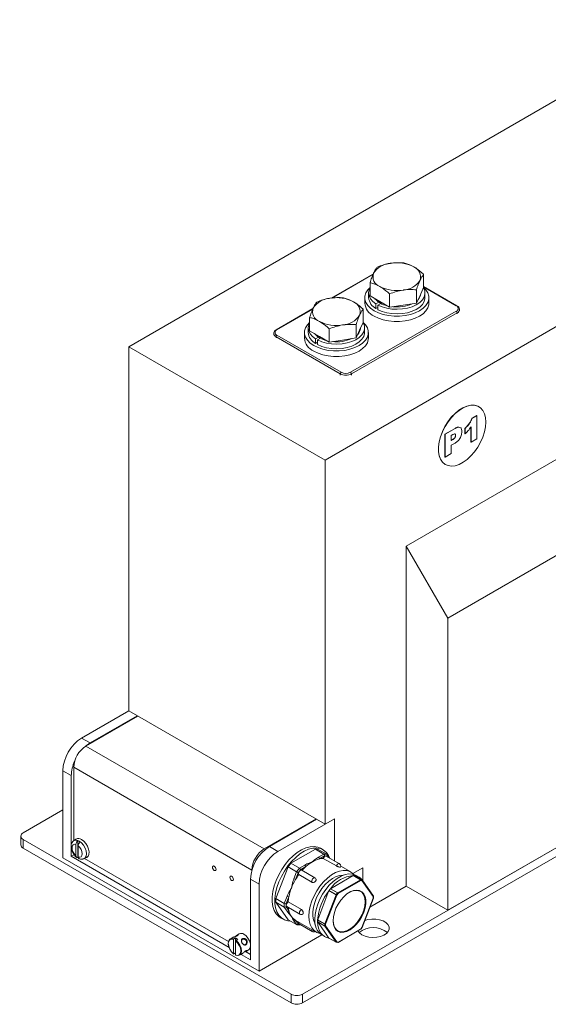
# Model space of a CAD drawing. Header units: millimetres. Extents: x 5 to 528, y 5 to 292.
# Tile 6 of 9: x 327 to 367, y 98 to 171. Entities that reach past the tile are written whole.
import ezdxf

# ---------------------------------------------------------------- set-up
doc = ezdxf.new("R2010")
doc.units = ezdxf.units.MM
doc.layers.add('1', color=7, linetype='Continuous')
doc.styles.add('SLDTEXTSTYLE4', font='TXT', dxfattribs={"width": 0.75, "bigfont": 'bigfont'})

# ---------------------------------------------------------------- blocks, each defined once
blk = doc.blocks.new('SW_NOTE_3')
at = {"layer": '1', "color": 0, "insert": (1.395, 4.483), "char_height": 3.439583, "attachment_point": 1, "style": 'SLDTEXTSTYLE4'}
blk.add_mtext('\\M+18441\\M+18480\\M+1847C\\M+18484 \\M+18474\\M+1847C\\M+18491 \\M+18481\\M+1847C\\M+18480\\M+1847D\\M+18471\\M+18479\\M+18482\\M+18480\\M+18472\\M+18470\\M+1847E\\M+18479\\M+18491', dxfattribs=at)

msp = doc.modelspace()

# ---------------------------------------------------------------- linework, layer by layer
at = {"color": 7, "linetype": 'Continuous', "lineweight": 15}
for p, q in [((335.3701, 146.8824), (377.7966, 171.3746)), ((350.078, 138.3917), (392.5044, 162.884)), ((353.6942, 152.3511), (350.5233, 150.5205)), ((353.6763, 152.3069), (350.5918, 150.5263)), ((357.4596, 151.3078), (357.4596, 152.3033)), ((353.4443, 150.6867), (353.4443, 151.6822)), ((357.4596, 151.3078), (357.1906, 150.7283)), ((359.9567, 149.9489), (357.4596, 151.3904)), ((359.9068, 149.9439), (357.4596, 151.3566)), ((353.052, 150.5563), (353.052, 150.148)), ((353.342, 150.8992), (353.342, 150.5563)), ((354.1792, 150.2624), (353.4443, 150.6867)), ((354.914, 149.8382), (354.914, 150.8338)), ((356.9217, 150.1488), (356.9217, 151.1443)), ((357.1906, 150.7283), (356.9217, 150.1488)), ((357.562, 150.5563), (357.562, 150.8992)), ((357.852, 150.148), (357.852, 150.5563)), ((349.1687, 149.7386), (346.4217, 148.1528)), ((353.8876, 150.0819), (354.1071, 150.2086)), ((353.8876, 150.0819), (353.8876, 149.7389)), ((353.8876, 149.7389), (354.0361, 149.8246)), ((354.2556, 150.1229), (354.0361, 149.9961)), ((354.0361, 149.6532), (354.0361, 149.9961)), ((354.914, 149.8382), (354.1792, 150.2624)), ((355.9179, 149.9935), (354.914, 149.8382)), ((356.9217, 150.1488), (355.9179, 149.9935)), ((349.1508, 149.6944), (346.4717, 148.1478)), ((348.9189, 148.0742), (348.9189, 149.0697)), ((351.9872, 144.9638), (359.9068, 149.5357)), ((359.9775, 149.4132), (352.0579, 144.8413)), ((352.9341, 148.6953), (352.9341, 149.6908)), ((386.4233, 149.4116), (356.1591, 131.9405)), ((359.9775, 149.3316), (359.9775, 149.4132)), ((360.1532, 149.5765), (360.1532, 149.6582)), ((348.8165, 148.2867), (348.8165, 147.9438)), ((352.3962, 147.5363), (352.3962, 148.5318)), ((352.9341, 148.6953), (352.6652, 148.1158)), ((353.0365, 147.9438), (353.0365, 148.2867)), ((346.2253, 147.8621), (346.2253, 147.7804)), ((351.2093, 144.8413), (346.401, 147.6171)), ((346.401, 147.6171), (346.401, 147.5355)), ((346.4717, 147.7396), (351.28, 144.9638)), ((348.5265, 147.9438), (348.5265, 147.5355)), ((349.6537, 147.6499), (348.9189, 148.0742)), ((349.3621, 147.4693), (349.5816, 147.5961)), ((349.7301, 147.5103), (349.5106, 147.3836)), ((350.3886, 147.2257), (349.6537, 147.6499)), ((350.3886, 147.2257), (350.3886, 148.2213)), ((352.3962, 147.5363), (351.3924, 147.381)), ((352.6652, 148.1158), (352.3962, 147.5363)), ((353.3265, 147.5355), (353.3265, 147.9438)), ((335.3701, 119.6099), (335.3701, 146.8824)), ((335.3701, 146.8824), (350.078, 138.3917)), ((349.3621, 147.4693), (349.3621, 147.1264)), ((349.3621, 147.1264), (349.5106, 147.2121)), ((349.5106, 147.0407), (349.5106, 147.3836)), ((351.3924, 147.381), (350.3886, 147.2257)), ((351.2093, 144.7597), (351.2093, 144.8413)), ((352.0579, 144.8413), (352.0579, 144.7597)), ((389.5345, 144.0227), (359.2704, 126.5516)), ((361.5965, 142.3841), (361.5809, 142.3931)), ((361.0794, 141.518), (361.4265, 141.7184)), ((361.0935, 141.5099), (361.4407, 141.7103)), ((361.4407, 141.7103), (361.4265, 141.7184)), ((361.4407, 141.7103), (361.4407, 139.9733)), ((361.0164, 139.7283), (361.0164, 140.8749)), ((361.0935, 141.5099), (361.0794, 141.518)), ((359.0545, 140.3268), (359.8132, 140.7648)), ((359.0545, 138.6121), (359.0545, 140.3268)), ((359.0686, 140.3187), (359.0545, 140.3268)), ((359.0686, 140.3187), (359.8274, 140.7567)), ((359.0686, 138.6039), (359.0686, 140.3187)), ((359.6529, 140.2996), (359.5315, 140.2295)), ((359.5315, 140.2295), (359.5315, 139.851)), ((359.8274, 140.7567), (359.8132, 140.7648)), ((359.8593, 140.2278), (359.8452, 140.2359)), ((360.5587, 140.3712), (360.5587, 140.7721)), ((360.5728, 140.7639), (360.5587, 140.7721)), ((360.5728, 140.3631), (360.5587, 140.3712)), ((360.5728, 140.3631), (360.5728, 140.7639)), ((361.0023, 139.7365), (361.0023, 140.8567)), ((359.5315, 139.8673), (359.6219, 139.9195)), ((359.5315, 139.851), (359.636, 139.9113)), ((359.7801, 139.6382), (359.5315, 139.4947)), ((359.5315, 139.4947), (359.5315, 138.8711)), ((359.636, 139.9113), (359.6219, 139.9195)), ((361.0164, 139.7283), (361.0023, 139.7365)), ((361.4407, 139.9733), (361.0164, 139.7283)), ((359.5315, 138.8711), (359.0686, 138.6039)), ((350.078, 111.1192), (350.078, 138.3917)), ((359.0686, 138.6039), (359.0545, 138.6121)), ((359.0811, 138.0628), (359.0967, 138.0539)), ((356.1591, 106.4644), (356.1591, 131.9405)), ((359.2704, 126.5516), (356.1591, 131.9405)), ((359.2704, 104.6683), (359.2704, 126.5516)), ((348.3809, 98.382), (395.1914, 125.4051)), ((348.3809, 97.7287), (395.1914, 124.7518)), ((389.5345, 122.1394), (359.2704, 104.6683)), ((335.3701, 119.6099), (331.8346, 117.5689)), ((335.3701, 119.6099), (350.078, 111.1192)), ((332.1599, 116.9729), (336.049, 119.218)), ((336.0065, 119.2425), (332.471, 117.2015)), ((331.8346, 117.5689), (332.471, 117.2015)), ((332.1599, 116.9729), (345.5101, 109.266)), ((330.4204, 108.5871), (330.4204, 115.1194)), ((331.0568, 114.752), (330.4204, 115.1194)), ((331.2406, 115.3807), (344.5908, 107.6738)), ((331.2406, 109.8752), (331.2406, 115.3807)), ((331.0568, 114.752), (331.0568, 109.5479)), ((330.4204, 112.1793), (327.4506, 110.4648)), ((345.5101, 109.266), (349.3991, 111.5111)), ((349.4416, 111.4866), (345.906, 109.4456)), ((350.7851, 111.5275), (346.5424, 109.0782)), ((350.078, 111.1192), (350.7851, 111.5275)), ((350.7851, 111.5275), (350.7851, 108.3693)), ((327.2748, 110.2199), (327.2748, 109.5666)), ((327.4506, 109.9749), (347.5324, 98.382)), ((327.4506, 109.9749), (327.4506, 109.3217)), ((331.4107, 109.9993), (331.2383, 109.8734)), ((327.4506, 109.3217), (347.5324, 97.7287)), ((331.0568, 109.3403), (331.0568, 108.7096)), ((331.4103, 109.6034), (331.4103, 108.7468)), ((331.5518, 109.8817), (331.5518, 108.6318)), ((331.5801, 108.6488), (331.5801, 109.5054)), ((345.906, 109.4456), (346.5424, 109.0782)), ((349.3567, 109.2479), (347.5182, 108.1866)), ((349.5689, 109.2289), (349.3567, 109.2479)), ((349.9931, 108.8805), (349.3567, 109.2479)), ((350.2052, 108.8616), (349.5689, 109.2289)), ((349.9374, 109.1939), (349.7394, 109.3082)), ((345.1282, 100.0964), (330.4204, 108.5871)), ((331.2666, 108.8307), (331.0568, 108.7096)), ((331.0568, 108.7096), (342.8854, 101.8811)), ((332.0139, 108.5299), (332.2091, 108.6162)), ((332.0486, 108.5453), (342.8361, 102.3178)), ((349.5787, 108.6413), (349.9931, 108.8805)), ((350.0449, 108.7471), (349.6494, 108.5188)), ((349.938, 108.559), (350.928, 107.9875)), ((349.9931, 108.8805), (350.2052, 108.8616)), ((350.2242, 108.7311), (350.0449, 108.7471)), ((351.1531, 108.1568), (350.1631, 108.7283)), ((350.2692, 108.6671), (350.2242, 108.7311)), ((350.4041, 108.5892), (350.2264, 108.8421)), ((347.3061, 107.9227), (346.3869, 105.5534)), ((347.5182, 108.1866), (347.3061, 107.9227)), ((347.9425, 107.5553), (347.3061, 107.9227)), ((348.1546, 107.8192), (347.5182, 108.1866)), ((347.9425, 107.5553), (348.1546, 107.8192)), ((348.2443, 107.7077), (348.065, 107.4846)), ((348.1546, 107.8192), (348.5691, 108.0584)), ((348.6398, 107.936), (348.2443, 107.7077)), ((351.9992, 107.5396), (351.2527, 107.9705)), ((352.1589, 107.4213), (352.9064, 107.8528)), ((352.9064, 107.8528), (352.9064, 106.8875)), ((345.1282, 106.6287), (344.4918, 106.9961)), ((344.4918, 100.9537), (344.4918, 106.9961)), ((344.5908, 107.6535), (344.5908, 107.6738)), ((347.7353, 107.0212), (347.9425, 107.5553)), ((348.065, 107.4846), (347.8672, 106.9749)), ((348.1064, 107.3384), (349.0963, 106.7669)), ((349.316, 107.0963), (348.326, 107.6678)), ((350.4882, 106.2859), (352.1851, 107.2655)), ((351.0256, 105.9757), (352.7225, 106.9553)), ((352.7225, 106.9553), (352.1851, 107.2655)), ((352.1992, 107.2693), (352.7366, 106.9591)), ((352.1992, 107.2693), (352.2457, 107.2651)), ((352.2457, 107.2651), (352.2921, 107.261)), ((352.8295, 106.9507), (352.2921, 107.261)), ((352.8354, 106.9489), (352.298, 107.2592)), ((352.6221, 107.1489), (352.41, 107.2714)), ((352.7366, 106.9591), (352.8295, 106.9507)), ((353.6966, 105.7301), (352.8481, 106.9373)), ((345.1282, 106.6287), (345.1282, 100.0964)), ((350.3811, 106.1578), (350.4276, 106.2156)), ((350.4276, 106.2156), (350.474, 106.2734)), ((351.0114, 105.9631), (350.474, 106.2734)), ((350.4882, 106.2859), (351.0256, 105.9757)), ((352.7507, 106.9063), (351.0539, 105.9267)), ((352.8437, 106.898), (352.7507, 106.9063)), ((353.6921, 105.6908), (352.8437, 106.898)), ((356.1591, 106.4644), (353.4395, 104.8944)), ((359.2704, 104.6683), (356.1591, 106.4644)), ((347.0233, 105.1861), (346.3869, 105.5534)), ((346.3869, 105.5534), (346.3869, 105.2706)), ((347.0233, 105.1861), (347.2305, 105.7202)), ((347.3624, 105.6739), (347.1647, 105.1642)), ((349.5223, 103.9531), (350.3707, 106.1398)), ((350.0597, 103.6429), (350.9082, 105.8296)), ((350.9609, 105.8111), (350.1125, 103.6243)), ((350.9082, 105.8296), (350.3707, 106.1398)), ((350.3811, 106.1578), (350.9185, 105.8475)), ((350.9185, 105.8475), (351.0114, 105.9631)), ((351.0539, 105.9267), (350.9609, 105.8111)), ((352.8437, 103.3801), (353.6921, 105.5669)), ((352.8527, 103.382), (353.7011, 105.5687)), ((353.6921, 105.5669), (353.6921, 105.6908)), ((353.7038, 105.5832), (353.7038, 105.7071)), ((346.3869, 105.2706), (347.3061, 103.9627)), ((347.0233, 104.9032), (346.3869, 105.2706)), ((347.0233, 104.9032), (347.0233, 105.1861)), ((347.2305, 104.6084), (347.0233, 104.9032)), ((347.1647, 105.1642), (347.1647, 104.9251)), ((347.1647, 104.9251), (347.3624, 104.6437)), ((347.2075, 104.9538), (348.1974, 104.3824)), ((348.3029, 104.7219), (347.3129, 105.2934)), ((346.7396, 104.112), (346.9376, 103.9977)), ((347.9425, 103.5953), (347.3061, 103.9627)), ((347.9425, 103.5953), (347.7353, 103.8901)), ((347.8457, 103.9375), (349.4013, 103.0395)), ((347.8677, 103.9248), (348.065, 103.6441)), ((347.97, 103.5867), (348.1801, 103.5679)), ((348.065, 103.6441), (348.1429, 103.6372)), ((348.126, 103.6469), (349.116, 103.0754)), ((348.2102, 103.5746), (348.2308, 103.5864)), ((350.0559, 103.6243), (349.5185, 103.9346)), ((349.5185, 103.8726), (349.5185, 103.9346)), ((349.5185, 103.8106), (349.5185, 103.8726)), ((349.5185, 103.8106), (350.0559, 103.5004)), ((349.5223, 103.9531), (350.0597, 103.6429)), ((350.0597, 103.4863), (349.5223, 103.7965)), ((350.3707, 102.5893), (349.5223, 103.7965)), ((350.0559, 103.5004), (350.0559, 103.6243)), ((350.9082, 102.2791), (350.0597, 103.4863)), ((350.1125, 103.6243), (350.1125, 103.5004)), ((350.1125, 103.5004), (350.9609, 102.2932)), ((351.0539, 102.2849), (352.7507, 103.2645)), ((352.7507, 103.2645), (352.8437, 103.3801)), ((352.7536, 103.2558), (352.8466, 103.3714)), ((343.1618, 102.6272), (342.9681, 102.5153)), ((343.3605, 102.5946), (343.2332, 102.5212)), ((343.3605, 101.4684), (343.3605, 102.5946)), ((343.6469, 102.9072), (343.5097, 102.828)), ((349.8407, 102.8169), (345.1282, 100.0964)), ((349.839, 102.8179), (350.0511, 102.6954)), ((350.3707, 102.5893), (350.9082, 102.2791)), ((350.3752, 102.5852), (350.9126, 102.2749)), ((351.0456, 102.2666), (352.7425, 103.2462)), ((343.2049, 101.4118), (343.2049, 102.4717)), ((343.3746, 101.3138), (343.3746, 102.3737)), ((343.4029, 102.4232), (343.5302, 102.4967)), ((350.9291, 102.2697), (351.022, 102.2614)), ((350.9609, 102.2932), (351.0539, 102.2849)), ((343.3605, 101.4684), (343.2332, 101.3949)), ((343.3746, 101.4576), (343.3605, 101.4684)), ((343.668, 101.3028), (343.8618, 101.4147)), ((343.7775, 101.3661), (344.4918, 100.9537)), ((344.1192, 101.5771), (344.4918, 101.362)), ((344.2096, 101.6155), (344.3468, 101.6947)), ((347.5324, 97.7287), (347.5324, 98.382)), ((348.3809, 98.382), (348.3809, 97.7287))]:
    msp.add_line(p, q, dxfattribs=at)
at = {"color": 7, "linetype": 'Continuous', "lineweight": 15, "flags": 128}
for points in [[(353.7549, 149.5766), (353.486, 149.7616), (353.2768, 149.9708), (353.1338, 150.1977), (353.0611, 150.4355), (353.0611, 150.677), (353.1338, 150.9149), (353.2768, 151.1418), (353.4443, 151.3155)], [(353.8876, 150.0819), (353.6512, 150.2644), (353.4779, 150.4692), (353.3736, 150.689), (353.3422, 150.9162), (353.3846, 151.1428), (353.4443, 151.274)], [(357.4596, 151.3155), (357.6271, 151.1418), (357.7702, 150.9149), (357.8428, 150.677), (357.8428, 150.4355), (357.7702, 150.1977), (357.6271, 149.9708), (357.4179, 149.7616), (357.149, 149.5766), (356.8286, 149.4214), (356.4663, 149.3006), (356.0731, 149.218), (355.6612, 149.1761), (355.2428, 149.1761), (354.8308, 149.218), (354.4377, 149.3006), (354.0754, 149.4214), (353.7549, 149.5766)], [(357.451, 151.2891), (357.4569, 151.2789), (357.5443, 151.0566), (357.5585, 150.8288), (357.4989, 150.6035), (357.3676, 150.3886), (357.1693, 150.1915), (356.9109, 150.0192), (356.6014, 149.8777), (356.2516, 149.772), (355.8739, 149.7058), (355.4813, 149.6813), (355.0878, 149.6994), (354.707, 149.7596), (354.3523, 149.8597), (354.0361, 149.9961)], [(357.562, 150.5563), (357.5585, 150.4859), (357.4989, 150.2606), (357.3676, 150.0456), (357.1693, 149.8486), (356.9109, 149.6763), (356.6014, 149.5348), (356.2516, 149.4291), (355.8739, 149.3628), (355.4813, 149.3383), (355.0878, 149.3565), (354.707, 149.4167), (354.3523, 149.5167), (354.0361, 149.6532)], [(357.852, 150.148), (357.8428, 150.0273), (357.7702, 149.7894), (357.6271, 149.5625), (357.4179, 149.3533), (357.149, 149.1683), (356.8286, 149.0131), (356.4663, 148.8923), (356.0731, 148.8097), (355.6612, 148.7678), (355.2428, 148.7678), (354.8308, 148.8097), (354.4377, 148.8923), (354.0754, 149.0131), (353.7549, 149.1683)], [(349.2294, 146.9641), (348.9605, 147.1491), (348.7514, 147.3582), (348.6083, 147.5852), (348.5356, 147.823), (348.5356, 148.0645), (348.6083, 148.3024), (348.7514, 148.5293), (348.9189, 148.7029)], [(349.3621, 147.4693), (349.1257, 147.6519), (348.9524, 147.8567), (348.8482, 148.0765), (348.8167, 148.3037), (348.8591, 148.5303), (348.9189, 148.6615)], [(352.9341, 148.7029), (353.1016, 148.5293), (353.2447, 148.3024), (353.3174, 148.0645), (353.3174, 147.823), (353.2447, 147.5852), (353.1016, 147.3582), (352.8925, 147.1491), (352.6236, 146.9641), (352.3031, 146.8089), (351.9408, 146.6881), (351.5477, 146.6055), (351.1357, 146.5636), (350.7173, 146.5636), (350.3053, 146.6055), (349.9122, 146.6881), (349.5499, 146.8089), (349.2294, 146.9641)], [(352.9255, 148.6766), (352.9314, 148.6664), (353.0188, 148.4441), (353.033, 148.2163), (352.9734, 147.991), (352.8421, 147.7761), (352.6438, 147.579), (352.3854, 147.4067), (352.0759, 147.2652), (351.7261, 147.1595), (351.3484, 147.0932), (350.9559, 147.0688), (350.5623, 147.0869), (350.1815, 147.1471), (349.8268, 147.2472), (349.5106, 147.3836)], [(353.3265, 147.5355), (353.3174, 147.4148), (353.2447, 147.1769), (353.1016, 146.95), (352.8925, 146.7408), (352.6236, 146.5558), (352.3031, 146.4006), (351.9408, 146.2798), (351.5477, 146.1972), (351.1357, 146.1553), (350.7173, 146.1553), (350.3053, 146.1972), (349.9122, 146.2798), (349.5499, 146.4006), (349.2294, 146.5558)], [(353.0365, 147.9438), (353.033, 147.8734), (352.9734, 147.6481), (352.8421, 147.4331), (352.6438, 147.2361), (352.3854, 147.0638), (352.0759, 146.9223), (351.7261, 146.8166), (351.3484, 146.7503), (350.9559, 146.7258), (350.5623, 146.744), (350.1815, 146.8041), (349.8268, 146.9042), (349.5106, 147.0407)], [(361.5809, 142.3931), (361.4989, 142.4346), (361.2579, 142.5013), (360.9901, 142.5026), (360.7034, 142.4385), (360.406, 142.3108), (360.1065, 142.1232), (359.8134, 141.881), (359.5352, 141.5913), (359.2798, 141.2624), (359.0548, 140.9037), (358.8664, 140.5256), (358.7202, 140.1389), (358.6203, 139.7548), (358.5696, 139.3843), (358.5696, 139.038), (358.6203, 138.726), (358.7202, 138.4572), (358.8664, 138.2394), (359.0548, 138.0787), (359.0811, 138.0628)], [(362.1143, 141.2395), (362.0889, 141.5698), (362.0134, 141.8613), (361.8899, 142.1055), (361.722, 142.2954), (361.5145, 142.4256), (361.2734, 142.4923), (361.0057, 142.4936), (360.719, 142.4295), (360.4216, 142.3018), (360.122, 142.1142), (359.8289, 141.872), (359.5507, 141.5823), (359.2954, 141.2534), (359.0703, 140.8947), (358.882, 140.5166), (358.7357, 140.1299), (358.6358, 139.7458), (358.5852, 139.3753), (358.5852, 139.029), (358.6358, 138.717), (358.7357, 138.4482), (358.882, 138.2304), (359.0703, 138.0697), (359.2954, 137.9709), (359.5507, 137.9368), (359.8289, 137.9683), (360.122, 138.0645), (360.4216, 138.2228), (360.719, 138.4385), (361.0057, 138.7053), (361.2734, 139.0158), (361.5145, 139.3608), (361.722, 139.7306), (361.8899, 140.1143), (362.0134, 140.5011), (362.0889, 140.8798), (362.1143, 141.2395)], [(332.471, 117.2015), (332.1951, 117.0108), (332.1245, 116.9517)], [(332.2091, 108.6162), (332.2194, 108.6211), (332.3245, 108.7126), (332.3861, 108.8583), (332.3987, 109.0452), (332.3612, 109.2567), (332.2769, 109.474), (332.1533, 109.6778), (332.0014, 109.85), (331.8346, 109.9753)], [(331.4103, 109.6034), (331.2927, 109.615), (331.1977, 109.5717), (331.1361, 109.4785), (331.1147, 109.3458), (331.1361, 109.1884), (331.1977, 109.024), (331.2927, 108.8711), (331.4103, 108.7468)], [(331.5801, 108.6488), (331.6978, 108.6372), (331.7927, 108.6805), (331.8544, 108.7737), (331.8757, 108.9065), (331.8544, 109.0638), (331.7927, 109.2282), (331.6978, 109.3811), (331.5801, 109.5054)], [(331.6501, 109.8501), (331.8199, 109.721), (331.9731, 109.5425), (332.0947, 109.3319), (332.1728, 109.1099), (332.1997, 108.8983), (332.1728, 108.7177), (332.0947, 108.5859), (332.0113, 108.5288)], [(349.7394, 109.3082), (349.5255, 109.4007), (349.2529, 109.4471), (348.9565, 109.4295), (348.6434, 109.3481), (348.3207, 109.2048), (347.9962, 109.0031), (347.6774, 108.7477), (347.3717, 108.4444), (347.0864, 108.1006), (346.8281, 107.7241), (346.6029, 107.3239), (346.4161, 106.9093), (346.272, 106.49), (346.174, 106.0759), (346.1244, 105.6766), (346.1244, 105.3016), (346.174, 104.9595), (346.272, 104.6586), (346.4161, 104.4057), (346.6029, 104.2068), (346.7396, 104.112)], [(350.4361, 108.5707), (350.3385, 108.7802), (350.1726, 109.0068), (349.9659, 109.1768), (349.7235, 109.2864), (349.4509, 109.3328), (349.1545, 109.3152), (348.8414, 109.2338), (348.5187, 109.0905), (348.1942, 108.8888), (347.8754, 108.6334), (347.5697, 108.3301), (347.2844, 107.9863), (347.0261, 107.6098), (346.8009, 107.2096), (346.6141, 106.795), (346.47, 106.3757), (346.372, 105.9616), (346.3224, 105.5623), (346.3224, 105.1873), (346.372, 104.8452), (346.47, 104.5443), (346.6141, 104.2914), (346.8009, 104.0925), (347.0261, 103.9523), (347.2844, 103.874), (347.4889, 103.8571)], [(331.5841, 108.6084), (331.5729, 108.6163), (331.5518, 108.6318)], [(350.1631, 108.7283), (350.1339, 108.7373), (350.0803, 108.7271), (350.0239, 108.6893), (349.9739, 108.6302), (349.938, 108.559)], [(341.9109, 107.7348), (341.9007, 107.8001), (341.8715, 107.8672), (341.8279, 107.926), (341.7765, 107.9675), (341.7251, 107.9854), (341.6815, 107.9769), (341.6524, 107.9434), (341.6422, 107.8899), (341.6524, 107.8247), (341.6815, 107.7575), (341.7251, 107.6987), (341.7765, 107.6572), (341.8279, 107.6394), (341.8715, 107.6478), (341.9007, 107.6814), (341.9109, 107.7348)], [(348.326, 107.6678), (348.3153, 107.6727), (348.2653, 107.6741), (348.2089, 107.6468), (348.1553, 107.5952), (348.113, 107.5275), (348.0887, 107.4545), (348.0864, 107.388), (348.1064, 107.3384)], [(350.928, 107.9875), (350.9638, 108.0587), (351.0139, 108.1179), (351.0702, 108.1556), (351.1238, 108.1659), (351.1531, 108.1568)], [(343.212, 106.9837), (343.2017, 107.049), (343.1726, 107.1161), (343.129, 107.1749), (343.0776, 107.2164), (343.0262, 107.2343), (342.9826, 107.2258), (342.9535, 107.1923), (342.9433, 107.1388), (342.9535, 107.0736), (342.9826, 107.0064), (343.0262, 106.9476), (343.0776, 106.9061), (343.129, 106.8883), (343.1726, 106.8967), (343.2017, 106.9303), (343.212, 106.9837)], [(352.2274, 107.3504), (352.15, 107.4295), (351.9445, 107.5686), (351.705, 107.6456), (351.4382, 107.6583), (351.1512, 107.6064), (350.8519, 107.4913), (350.5485, 107.3162), (350.2492, 107.0857), (349.9623, 106.8063), (349.6954, 106.4855), (349.456, 106.1321), (349.2505, 105.7556), (349.0845, 105.3665), (348.9626, 104.9753), (348.8882, 104.5926), (348.8631, 104.229), (348.8882, 103.8943), (348.9626, 103.5976), (349.0845, 103.3471), (349.2505, 103.1496), (349.456, 103.0105), (349.6793, 102.9365)], [(349.0963, 106.7669), (349.0764, 106.8165), (349.0787, 106.883), (349.103, 106.956), (349.1453, 107.0237), (349.1989, 107.0753), (349.2552, 107.1026), (349.3053, 107.1012), (349.316, 107.0963)], [(351.4459, 107.2966), (351.4374, 107.297), (351.1809, 107.2755), (350.909, 107.1902), (350.6304, 107.0438), (350.3541, 106.8411), (350.0888, 106.5884), (349.8432, 106.294), (349.6252, 105.9674), (349.4417, 105.6189), (349.2986, 105.2599), (349.2006, 104.9018), (349.1508, 104.5561), (349.1508, 104.2341), (349.2006, 103.946), (349.2986, 103.701), (349.3351, 103.6401)], [(349.3064, 103.9951), (349.3312, 104.3549), (349.4049, 104.7336), (349.5255, 105.1208), (349.6898, 105.5059), (349.8931, 105.8784), (350.1301, 106.2282), (350.3942, 106.5457), (350.6782, 106.8222), (350.9743, 107.0503), (351.2746, 107.2236), (351.5708, 107.3375), (351.8548, 107.3889), (352.1189, 107.3763), (352.3558, 107.3001), (352.41, 107.2714)], [(350.6719, 103.8853), (350.6971, 104.1859), (350.7716, 104.5032), (350.8925, 104.8243), (351.0546, 105.136), (351.2515, 105.4256), (351.475, 105.6813), (351.716, 105.8924), (351.9646, 106.0505), (352.2107, 106.1491), (352.4441, 106.184), (352.6554, 106.1539), (352.8359, 106.06), (352.9781, 105.9061), (353.0762, 105.6986), (353.1264, 105.446), (353.1264, 105.1585), (353.0762, 104.848), (352.9781, 104.5271), (352.8359, 104.2091), (352.6554, 103.9068), (352.4441, 103.6328), (352.2107, 103.3982), (351.9646, 103.2126), (351.716, 103.0837), (351.475, 103.0166), (351.2515, 103.0142), (351.0546, 103.0765), (350.8925, 103.201), (350.7716, 103.3826), (350.6971, 103.6139), (350.6719, 103.8853)], [(350.6719, 103.918), (350.6982, 103.6445), (350.7759, 103.4134), (350.9015, 103.2346), (351.0697, 103.116), (351.273, 103.0628), (351.5026, 103.0773), (351.7484, 103.1589), (351.9997, 103.304), (352.2455, 103.5062), (352.4751, 103.7568), (352.6784, 104.0447), (352.8465, 104.3574), (352.9722, 104.6813), (353.0498, 105.0021), (353.0761, 105.3059), (353.0498, 105.5793), (352.9722, 105.8105), (352.8465, 105.9893), (352.6784, 106.1078), (352.4751, 106.1611), (352.2455, 106.1466), (351.9997, 106.065), (351.8879, 106.008)], [(353.7011, 105.5687), (353.701, 105.5684), (353.6993, 105.5673), (353.6963, 105.5668), (353.6921, 105.5669)], [(347.3129, 105.2934), (347.2571, 105.2506), (347.2094, 105.1881), (347.1773, 105.1159), (347.166, 105.0454), (347.1773, 104.988), (347.2075, 104.9538)], [(348.1974, 104.3824), (348.1673, 104.4165), (348.156, 104.4739), (348.1673, 104.5444), (348.1994, 104.6166), (348.2471, 104.6791), (348.3029, 104.7219)], [(352.8357, 102.8314), (353.0734, 102.7249), (353.3494, 102.656), (353.6465, 102.6288), (353.946, 102.6452), (354.229, 102.704), (354.4778, 102.8016), (354.6767, 102.9318), (354.8133, 103.0866), (354.8789, 103.256), (354.8694, 103.4296), (354.7855, 103.5963), (354.6324, 103.7458), (354.4197, 103.8686), (354.1608, 103.957), (353.8719, 104.0054), (353.5713, 104.0109), (353.2777, 103.973), (353.0585, 103.9123)], [(350.3751, 102.5853), (350.1938, 102.6296), (350.0296, 102.7083), (349.885, 102.8201), (349.7621, 102.9635), (349.6628, 103.1362), (349.5886, 103.3356), (349.5406, 103.5589), (349.5196, 103.8025)], [(352.7507, 103.2645), (352.753, 103.2609), (352.754, 103.2581), (352.7538, 103.2561), (352.7536, 103.2558)], [(352.8437, 103.3801), (352.8479, 103.38), (352.8509, 103.3805), (352.8525, 103.3817), (352.8527, 103.382)], [(352.8466, 103.3714), (352.8468, 103.3717), (352.8469, 103.3737), (352.8459, 103.3765), (352.8437, 103.3801)], [(343.2332, 101.3949), (343.0713, 101.556), (342.9392, 101.7599), (342.853, 101.9817), (342.8231, 102.1948), (342.853, 102.3733), (342.9392, 102.4956), (343.0713, 102.547), (343.2332, 102.5212)], [(343.9968, 102.8725), (344.1576, 102.7488), (344.3009, 102.5765), (344.4112, 102.3743), (344.4767, 102.1643), (344.4901, 101.969), (344.4501, 101.8097), (344.361, 101.7036), (344.3468, 101.6947)], [(352.5332, 103.1254), (352.6513, 102.9686), (352.8357, 102.8314)], [(343.2049, 102.4717), (343.0539, 102.4939), (342.931, 102.4445), (342.8509, 102.3294), (342.8231, 102.1621), (342.8509, 101.9628), (342.931, 101.7551), (343.0539, 101.5639), (343.2049, 101.4118)], [(343.3746, 101.3138), (343.5256, 101.2915), (343.6485, 101.3409), (343.7286, 101.4561), (343.7564, 101.6233), (343.7286, 101.8226), (343.6485, 102.0303), (343.5256, 102.2216), (343.3746, 102.3737)], [(343.4029, 102.4232), (343.5648, 102.2621), (343.6968, 102.0583), (343.7831, 101.8364), (343.813, 101.6233), (343.7831, 101.4448), (343.6968, 101.3225), (343.5648, 101.2711), (343.4029, 101.297)]]:
    msp.add_lwpolyline(points, dxfattribs=at)
at = {"color": 7, "linetype": 'Continuous', "lineweight": 15}
for centre, radius, start, end in [((355.0845, 151.4875), 1.6432, 93.433502, 146.561121), ((355.455, 150.4048), 2.7631, 62.642825, 99.771097), ((356.4445, 152.1188), 0.7914, 340.538998, 69.257925), ((354.4595, 152.1293), 0.7914, 160.538998, 249.257925), ((355.4489, 153.8433), 2.7631, 242.642825, 279.771097), ((355.8194, 152.7606), 1.6432, 273.433502, 326.561121), ((350.559, 148.875), 1.6432, 93.433502, 146.561121), ((350.9296, 147.7922), 2.7631, 62.642825, 99.771097), ((354.3555, 150.6421), 1.0172, 184.83676, 242.609896), ((355.0417, 151.5604), 1.6424, 221.262528, 258.742849), ((356.4962, 150.9395), 0.7587, 316.424105, 353.778972), ((349.934, 149.5168), 0.7914, 160.538998, 249.257925), ((351.919, 149.5062), 0.7914, 340.538998, 69.257925), ((354.2226, 150.246), 1.1748, 184.782266, 246.537875), ((355.4581, 152.6851), 2.8271, 263.753249, 293.832829), ((359.9358, 149.9058), 0.0479, 64.042188, 127.253533), ((359.8293, 149.7398), 0.2183, 290.783421, 69.216579), ((351.294, 150.1481), 1.6432, 273.433502, 326.561121), ((359.8239, 149.4062), 0.1537, 2.605478, 57.394522), ((359.8514, 149.6899), 0.304, 294.495939, 352.92594), ((350.9234, 151.2308), 2.7631, 242.642825, 279.771097), ((351.9708, 148.327), 0.7587, 316.424105, 353.778972), ((346.5108, 147.881), 0.2858, 182.650298, 247.400483), ((346.5492, 147.9437), 0.2183, 110.783421, 249.216579), ((346.5545, 147.6102), 0.1537, 122.605478, 177.394522), ((346.4424, 148.1069), 0.0503, 54.383729, 114.292118), ((349.6972, 147.6334), 1.1748, 184.782266, 246.537875), ((349.8301, 148.0295), 1.0172, 184.83676, 242.609896), ((350.5162, 148.9479), 1.6424, 221.262528, 258.742849), ((350.9326, 150.0726), 2.8271, 263.753249, 293.832829), ((351.3629, 144.8344), 0.1537, 122.605478, 177.394522), ((351.6336, 145.6602), 0.9222, 242.609672, 297.390328), ((351.6336, 145.6462), 0.7685, 242.609672, 297.390328), ((351.9043, 144.8344), 0.1537, 2.605478, 57.394522), ((333.4908, 114.9797), 3.0736, 122.605478, 177.394522), ((333.2364, 115.2899), 1.9978, 122.605478, 177.394522), ((333.8328, 114.6697), 2.7772, 155.043069, 178.302759), ((327.5435, 110.2199), 0.262, 110.783421, 249.216579), ((331.4265, 109.556), 0.3695, 52.761715, 120.033665), ((331.6047, 109.6699), 0.3822, 53.018073, 120.504054), ((327.5751, 109.5966), 0.3018, 185.694799, 245.625342), ((331.2759, 109.2079), 0.7281, 52.26953, 67.735846), ((347.5623, 106.8564), 3.0736, 122.605478, 177.394522), ((346.5866, 107.583), 1.9978, 122.605478, 177.394522), ((348.1987, 106.489), 3.0736, 122.605478, 177.394522), ((350.1417, 106.6218), 1.9599, 104.547872, 120.580585), ((349.4959, 108.5118), 0.1537, 2.605478, 57.394522), ((349.9775, 107.2198), 1.3398, 91.6897, 104.178197), ((351.169, 105.156), 3.7583, 132.295312, 138.569562), ((348.4863, 107.929), 0.1537, 2.605478, 57.394522), ((350.6426, 105.7541), 2.9617, 120.383312, 132.549042), ((351.0531, 107.9836), 0.2, 0, 60.002688), ((351.0531, 107.9836), 0.2, 337.983197, 0), ((351.6688, 104.7277), 4.4161, 149.412142, 158.728181), ((347.9255, 107.3521), 0.3816, 240.109535, 261.222068), ((351.6986, 104.715), 4.4482, 143.85843, 149.465488), ((349.216, 106.9231), 0.2, 31.881938, 60.002688), ((352.4059, 104.9225), 2.3558, 95.205627, 144.788996), ((352.2007, 107.2389), 0.0308, 106.121086, 120.470423), ((352.1977, 107.2495), 0.0198, 85.66105, 106.337093), ((352.291, 107.2469), 0.0141, 59.42909, 85.379583), ((352.1526, 106.3348), 0.9357, 23.17585, 81.04967), ((352.7356, 106.9345), 0.0245, 87.642238, 122.349282), ((352.6893, 106.9035), 0.0615, 2.605478, 57.394522), ((352.7111, 106.9239), 0.0434, 336.023829, 53.97678), ((352.804, 106.9156), 0.0434, 336.023829, 53.97678), ((352.8284, 106.9367), 0.0141, 60.330674, 85.356463), ((352.8154, 106.9143), 0.04, 35.100671, 60.002688), ((352.8195, 106.9206), 0.0331, 316.88143, 30.232192), ((351.1093, 104.9379), 3.8185, 158.620803, 168.88704), ((350.5201, 106.2366), 0.059, 131.398144, 141.368282), ((350.5108, 106.2472), 0.0449, 120.322285, 131.486433), ((347.4207, 106.051), 0.3816, 240.109535, 261.222068), ((350.3566, 105.0906), 3.0504, 168.977556, 176.189148), ((353.4826, 103.6747), 3.9722, 141.474071, 176.11457), ((350.4339, 106.1152), 0.0678, 150.261037, 158.736067), ((350.4341, 106.1153), 0.0679, 141.269375, 150.339874), ((350.9718, 105.8048), 0.0684, 141.289503, 158.710497), ((350.9842, 105.962), 0.1527, 240.109535, 261.222068), ((350.842, 105.7155), 0.1526, 38.770546, 59.895592), ((351.0525, 105.9311), 0.0521, 121.105899, 142.021265), ((350.9349, 105.8312), 0.1526, 38.770546, 59.895592), ((350.9925, 105.9239), 0.0615, 2.605478, 57.394522), ((353.6693, 105.7133), 0.032, 315.383054, 31.730569), ((353.6838, 105.7091), 0.0201, 294.374658, 354.305201), ((353.6838, 105.5852), 0.0201, 294.374658, 354.305201), ((353.6638, 105.7071), 0.04, 0, 35.100671), ((353.6638, 105.5832), 0.04, 338.79432, 0), ((349.1384, 105.079), 1.8285, 185.962479, 193.770658), ((347.2746, 104.7076), 0.1086, 246.027957, 323.974315), ((348.6234, 104.9378), 1.2948, 193.130131, 214.286912), ((348.3084, 104.7294), 0.9171, 214.611153, 239.696866), ((348.2974, 104.5556), 0.2, 240.002688, 301.419699), ((350.6035, 103.8728), 1.3028, 174.616162, 234.071658), ((347.7794, 103.9894), 0.1086, 246.027957, 323.974315), ((348.2119, 103.7446), 0.1301, 157.087303, 228.677098), ((349.5639, 103.9343), 0.0454, 167.759066, 179.632369), ((349.5489, 103.8104), 0.0304, 179.450441, 194.98331), ((349.5777, 103.9315), 0.0594, 158.655821, 167.912131), ((349.5384, 103.8075), 0.0195, 194.948834, 214.429994), ((350.108, 103.6233), 0.0521, 157.978838, 178.891847), ((350.0842, 103.6789), 0.0615, 242.609672, 297.390328), ((350.0842, 103.555), 0.0615, 242.609672, 297.390328), ((350.0805, 103.4994), 0.0245, 177.648524, 212.349204), ((350.1358, 103.7752), 0.1527, 240.109535, 261.222068), ((350.0774, 103.526), 0.0434, 246.027957, 323.974315), ((353.6842, 101.7377), 1.6431, 49.903492, 130.096508), ((352.7311, 103.2623), 0.0197, 305.013333, 6.298847), ((352.7225, 103.2808), 0.04, 299.997312, 321.205428), ((352.8154, 103.3965), 0.04, 321.205428, 338.79432), ((343.1203, 101.9826), 0.6574, 51.432212, 68.573164), ((343.7936, 102.6042), 0.3367, 52.857207, 115.832334), ((349.2019, 103.1731), 0.1301, 157.087303, 228.677098), ((349.216, 103.2486), 0.2, 240.002688, 303.747921), ((350.3824, 102.5974), 0.0142, 214.657561, 238.774037), ((350.9258, 102.3188), 0.0434, 246.027957, 323.974315), ((350.9197, 102.287), 0.014, 214.53199, 239.776029), ((350.9326, 102.3096), 0.04, 240.002688, 264.890482), ((350.9301, 102.3017), 0.032, 268.261869, 344.616196), ((351.0222, 102.2945), 0.0331, 269.760191, 343.117875), ((351.0256, 102.3013), 0.04, 264.890482, 299.997312), ((351.0348, 102.2825), 0.0192, 304.056351, 7.255829), ((347.9566, 99.2008), 0.9222, 242.609672, 297.390328), ((347.9566, 98.5475), 0.9222, 242.609672, 297.390328)]:
    msp.add_arc(centre, radius, start, end, dxfattribs=at)
for centre, major_axis, ratio, start_param, end_param in [((349.9742, 108.7879), (-0.0221, 0.1), 0.6979109, 4.1443529, 5.7151492), ((350.1535, 108.7719), (0.0518, 0.0897), 0.7886538, 4.7124869, 6.2832832), ((348.1736, 107.7485), (-0.066, 0.077), 0.4107992, 3.8503141, 5.4211104), ((347.9943, 107.5254), (0.0876, -0.0506), 0.0000671, 0.631953, 2.2027494), ((347.094, 105.205), (0.0997, -0.0187), 0.410685, 4.0037186, 5.5745149), ((347.094, 104.9659), (0.0976, 0.0309), 0.6978515, 3.7097673, 5.2805636), ((347.9943, 103.6849), (0.0518, 0.0897), 0.7886538, 3.1416905, 4.7124869), ((348.1736, 103.6689), (-0.0221, 0.1), 0.6979109, 2.9243118, 3.6462777), ((343.6857, 102.1213), (0.0715, 0.2669), 0.5176381, 5.1899707, 5.8054887), ((343.6857, 102.1213), (0.2669, -0.0715), 0.5175895, 0.4775817, 1.0930997)]:
    msp.add_ellipse(centre, major_axis=major_axis, ratio=ratio, start_param=start_param, end_param=end_param, dxfattribs=at)
for points, knots in [([(353.9823, 152.8412), (353.9386, 152.7838), (353.8504, 152.6679), (353.7593, 152.4852), (353.7133, 152.393)], [0, 0, 0, 0, 0.49545796, 1, 1, 1, 1]), ([(354.9861, 153.1278), (354.9623, 153.1239), (354.7821, 153.0949), (354.4424, 153.0136), (354.1366, 152.899), (353.9823, 152.8412)], [0, 0, 0, 0, 0.07009, 0.5307844, 1, 1, 1, 1]), ([(355.9899, 153.1518), (355.8269, 153.1632), (355.4979, 153.1864), (355.1577, 153.1474), (354.9861, 153.1278)], [0, 0, 0, 0, 0.495458, 1, 1, 1, 1]), ([(356.7248, 152.8588), (356.5249, 152.9571), (356.2761, 153.0794), (356.0369, 153.1399), (355.9899, 153.1518)], [0, 0, 0, 0, 0.8036473, 1, 1, 1, 1]), ([(357.4596, 152.3033), (357.2706, 152.4668), (357.0282, 152.6764), (356.7796, 152.8259), (356.7248, 152.8588)], [0, 0, 0, 0, 0.7796361, 1, 1, 1, 1]), ([(353.7133, 152.393), (353.7069, 152.3791), (353.6587, 152.2739), (353.5676, 152.0491), (353.4857, 151.8053), (353.4443, 151.6822)], [0, 0, 0, 0, 0.07009003, 0.53078443, 1, 1, 1, 1]), ([(357.1906, 151.8551), (357.197, 151.8687), (357.2453, 151.9715), (357.3363, 152.139), (357.4183, 152.2482), (357.4596, 152.3033)], [0, 0, 0, 0, 0.07009003, 0.53078443, 1, 1, 1, 1]), ([(353.4443, 151.6822), (353.4913, 151.6703), (353.7305, 151.6098), (353.9793, 151.4876), (354.1792, 151.3893)], [0, 0, 0, 0, 0.1963527, 1, 1, 1, 1]), ([(354.1792, 151.3893), (354.234, 151.3563), (354.4826, 151.2069), (354.725, 150.9972), (354.914, 150.8338)], [0, 0, 0, 0, 0.2203639, 1, 1, 1, 1]), ([(356.9217, 151.1443), (356.9654, 151.2751), (357.0535, 151.5391), (357.1447, 151.7491), (357.1906, 151.8551)], [0, 0, 0, 0, 0.49545796, 1, 1, 1, 1]), ([(350.4606, 150.5152), (350.4368, 150.5114), (350.2566, 150.4824), (349.9169, 150.4011), (349.6111, 150.2865), (349.4568, 150.2287)], [0, 0, 0, 0, 0.07009, 0.5307844, 1, 1, 1, 1]), ([(351.4644, 150.5392), (351.3014, 150.5507), (350.9724, 150.5739), (350.6322, 150.5349), (350.4606, 150.5152)], [0, 0, 0, 0, 0.495458, 1, 1, 1, 1]), ([(352.1993, 150.2463), (351.9994, 150.3446), (351.7506, 150.4669), (351.5114, 150.5274), (351.4644, 150.5392)], [0, 0, 0, 0, 0.8036473, 1, 1, 1, 1]), ([(354.914, 150.8338), (355.0771, 150.8957), (355.4061, 151.0206), (355.7462, 151.0869), (355.9179, 151.1203)], [0, 0, 0, 0, 0.495458, 1, 1, 1, 1]), ([(355.9179, 151.1203), (355.9416, 151.1239), (356.1218, 151.1505), (356.4616, 151.1744), (356.7674, 151.1544), (356.9217, 151.1443)], [0, 0, 0, 0, 0.07009003, 0.53078443, 1, 1, 1, 1]), ([(349.1878, 149.7805), (349.1815, 149.7666), (349.1332, 149.6614), (349.0421, 149.4366), (348.9602, 149.1927), (348.9189, 149.0697)], [0, 0, 0, 0, 0.07009003, 0.53078443, 1, 1, 1, 1]), ([(349.4568, 150.2287), (349.4131, 150.1713), (349.325, 150.0554), (349.2338, 149.8727), (349.1878, 149.7805)], [0, 0, 0, 0, 0.49545796, 1, 1, 1, 1]), ([(352.9341, 149.6908), (352.7451, 149.8543), (352.5027, 150.0639), (352.2541, 150.2134), (352.1993, 150.2463)], [0, 0, 0, 0, 0.7796361, 1, 1, 1, 1]), ([(360.1516, 149.6507), (360.1473, 149.6928), (360.1387, 149.7776), (360.0614, 149.879), (359.9892, 149.9272), (359.9567, 149.9489)], [0, 0, 0, 0, 0.3518745, 0.7085166, 1, 1, 1, 1]), ([(348.9189, 149.0697), (348.9658, 149.0578), (349.205, 148.9973), (349.4538, 148.875), (349.6537, 148.7768)], [0, 0, 0, 0, 0.1963527, 1, 1, 1, 1]), ([(352.3962, 148.5318), (352.4399, 148.6626), (352.528, 148.9266), (352.6192, 149.1366), (352.6652, 149.2426)], [0, 0, 0, 0, 0.49545796, 1, 1, 1, 1]), ([(352.6652, 149.2426), (352.6715, 149.2562), (352.7198, 149.359), (352.8109, 149.5265), (352.8928, 149.6357), (352.9341, 149.6908)], [0, 0, 0, 0, 0.07009003, 0.53078443, 1, 1, 1, 1]), ([(349.6537, 148.7768), (349.7085, 148.7438), (349.9571, 148.5944), (350.1995, 148.3847), (350.3886, 148.2213)], [0, 0, 0, 0, 0.2203639, 1, 1, 1, 1]), ([(350.3886, 148.2213), (350.5516, 148.2832), (350.8806, 148.4081), (351.2208, 148.4744), (351.3924, 148.5078)], [0, 0, 0, 0, 0.495458, 1, 1, 1, 1]), ([(351.3924, 148.5078), (351.4162, 148.5114), (351.5964, 148.538), (351.9361, 148.5619), (352.2419, 148.5419), (352.3962, 148.5318)], [0, 0, 0, 0, 0.07009003, 0.53078443, 1, 1, 1, 1]), ([(346.4217, 148.1528), (346.3963, 148.1365), (346.3285, 148.0931), (346.2577, 148.0019), (346.2175, 147.9142), (346.2264, 147.8715), (346.2268, 147.8695)], [0, 0, 0, 0, 0.2319244, 0.6186158, 0.9815774, 1, 1, 1, 1]), ([(360.5587, 140.7721), (360.6177, 140.8291), (360.7355, 140.9431), (360.9348, 141.1828), (361.0246, 141.3911), (361.0794, 141.518)], [0, 0, 0, 0, 0.2810315, 0.5616199, 1, 1, 1, 1]), ([(360.5728, 140.7639), (360.6318, 140.8209), (360.7496, 140.9349), (360.9489, 141.1746), (361.0388, 141.3829), (361.0935, 141.5099)], [0, 0, 0, 0, 0.2810315, 0.5616199, 1, 1, 1, 1]), ([(361.0164, 140.8749), (360.9394, 140.769), (360.8018, 140.5798), (360.6429, 140.4293), (360.5728, 140.3631)], [0, 0, 0, 0, 0.5596478, 1, 1, 1, 1]), ([(359.6219, 139.9195), (359.6511, 139.9374), (359.7094, 139.9731), (359.7889, 140.0516), (359.838, 140.1518), (359.8428, 140.2079), (359.8452, 140.2359)], [0, 0, 0, 0, 0.2812298, 0.5603312, 0.7800203, 1, 1, 1, 1]), ([(359.636, 139.9113), (359.6653, 139.9292), (359.7236, 139.9649), (359.803, 140.0434), (359.8522, 140.1436), (359.8569, 140.1997), (359.8593, 140.2278)], [0, 0, 0, 0, 0.2812298, 0.5603312, 0.7800203, 1, 1, 1, 1]), ([(359.8593, 140.2278), (359.8579, 140.2487), (359.855, 140.2906), (359.8286, 140.3347), (359.7641, 140.3604), (359.6988, 140.3247), (359.6529, 140.2996)], [0, 0, 0, 0, 0.1873815, 0.3746567, 0.5609424, 1, 1, 1, 1]), ([(359.8452, 140.2359), (359.8437, 140.2567), (359.8406, 140.2983), (359.8168, 140.3419), (359.7891, 140.3491), (359.7768, 140.3524)], [0, 0, 0, 0, 0.3566559, 0.7131093, 1, 1, 1, 1]), ([(360.3221, 140.5096), (360.3157, 140.4157), (360.3028, 140.2287), (360.1529, 139.9404), (359.9623, 139.7526), (359.8409, 139.6764), (359.7801, 139.6382)], [0, 0, 0, 0, 0.2800774, 0.5582503, 0.7787395, 1, 1, 1, 1]), ([(359.8132, 140.7648), (359.8875, 140.8062), (360.0178, 140.8788), (360.12, 140.8467), (360.164, 140.8329)], [0, 0, 0, 0, 0.5702641, 1, 1, 1, 1]), ([(359.8274, 140.7567), (359.9017, 140.7981), (360.032, 140.8707), (360.1342, 140.8385), (360.1781, 140.8247)], [0, 0, 0, 0, 0.5702641, 1, 1, 1, 1]), ([(360.2198, 140.818), (360.2203, 140.8179), (360.2683, 140.8104), (360.3079, 140.6918), (360.3174, 140.5704), (360.3221, 140.5096)], [0, 0, 0, 0, 0.00495178, 0.50139067, 1, 1, 1, 1]), ([(331.2458, 109.874), (331.2382, 109.8702), (331.1832, 109.8425), (331.114, 109.7443), (331.0528, 109.5956), (331.0375, 109.4195), (331.0665, 109.2244), (331.1419, 109.0195), (331.2602, 108.8303), (331.3676, 108.7002), (331.4389, 108.6542), (331.4528, 108.6452)], [0, 0, 0, 0, 0.0192925, 0.1412834, 0.2610009, 0.3888666, 0.5282969, 0.6728071, 0.8177089, 0.9646448, 1, 1, 1, 1]), ([(331.5518, 109.8817), (331.5443, 109.8756), (331.5185, 109.8543), (331.4774, 109.8057), (331.4378, 109.7347), (331.4142, 109.6638), (331.4116, 109.6221), (331.4103, 109.6034)], [0, 0, 0, 0, 0.09516266, 0.33018233, 0.56637196, 0.80513315, 1, 1, 1, 1]), ([(331.5801, 109.5054), (331.5801, 109.5073), (331.5803, 109.5326), (331.5887, 109.5857), (331.62, 109.663), (331.6657, 109.7338), (331.703, 109.7672), (331.7215, 109.7837)], [0, 0, 0, 0, 0.0203988, 0.2733833, 0.5204188, 0.7621415, 1, 1, 1, 1]), ([(331.4103, 108.7468), (331.4115, 108.73), (331.4141, 108.6911), (331.435, 108.6522), (331.4683, 108.6267), (331.5065, 108.6185), (331.5384, 108.6279), (331.5518, 108.6318)], [0, 0, 0, 0, 0.188641, 0.4374181, 0.5916686, 0.8280357, 1, 1, 1, 1]), ([(331.6418, 108.5314), (331.6394, 108.532), (331.6215, 108.537), (331.5974, 108.564), (331.5817, 108.6073), (331.5804, 108.639), (331.5801, 108.6488)], [0, 0, 0, 0, 0.0591673, 0.4428595, 0.8263427, 1, 1, 1, 1]), ([(331.6433, 108.5359), (331.6802, 108.5218), (331.7681, 108.4884), (331.8981, 108.4865), (331.9777, 108.5212), (332.0082, 108.5345)], [0, 0, 0, 0, 0.3086829, 0.7343922, 1, 1, 1, 1]), ([(349.1446, 108.309), (349.1454, 108.3098), (349.2418, 108.3932), (349.372, 108.5109), (349.5335, 108.6128), (349.5787, 108.6413)], [0, 0, 0, 0, 0.00619425, 0.72237077, 1, 1, 1, 1]), ([(348.5691, 108.0584), (348.6184, 108.0845), (348.7949, 108.1777), (348.9988, 108.2529), (349.1433, 108.3086), (349.1446, 108.309)], [0, 0, 0, 0, 0.27762923, 0.99380575, 1, 1, 1, 1]), ([(351.1945, 107.902), (351.1792, 107.9039), (351.1484, 107.9079), (351.0867, 107.9229), (351.0223, 107.9436), (350.9671, 107.9663), (350.9391, 107.9815), (350.928, 107.9875)], [0, 0, 0, 0, 0.21418927, 0.42837026, 0.64277109, 0.85742233, 1, 1, 1, 1]), ([(351.2368, 107.9094), (351.237, 107.9084), (351.2384, 107.9029), (351.2232, 107.9005), (351.2027, 107.9015), (351.1945, 107.902)], [0, 0, 0, 0, 0.1131707, 0.647518, 1, 1, 1, 1]), ([(347.5536, 106.3299), (347.5539, 106.3313), (347.5901, 106.5005), (347.6368, 106.737), (347.7138, 106.9591), (347.7353, 107.0212)], [0, 0, 0, 0, 0.0061943, 0.7223708, 1, 1, 1, 1]), ([(349.3844, 107.0278), (349.3912, 107.0152), (349.4064, 106.9873), (349.4046, 106.9337), (349.387, 106.8823), (349.3658, 106.853), (349.3574, 106.8414)], [0, 0, 0, 0, 0.2360522, 0.5233317, 0.8105419, 1, 1, 1, 1]), ([(347.2305, 105.7202), (347.2562, 105.7798), (347.3482, 105.9933), (347.4685, 106.1873), (347.5529, 106.3286), (347.5536, 106.3299)], [0, 0, 0, 0, 0.27762923, 0.99380575, 1, 1, 1, 1]), ([(349.3574, 106.8414), (349.3422, 106.8251), (349.3117, 106.7926), (349.2517, 106.7598), (349.1892, 106.7447), (349.1352, 106.7484), (349.1074, 106.7617), (349.0963, 106.7669)], [0, 0, 0, 0, 0.2141893, 0.4283703, 0.6427711, 0.8574223, 1, 1, 1, 1]), ([(347.5536, 104.2084), (347.5529, 104.2093), (347.4685, 104.3089), (347.3482, 104.449), (347.2562, 104.5735), (347.2305, 104.6084)], [0, 0, 0, 0, 0.0061943, 0.7223708, 1, 1, 1, 1]), ([(347.7353, 103.8901), (347.7138, 103.9225), (347.6368, 104.0384), (347.5901, 104.136), (347.5539, 104.2078), (347.5536, 104.2084)], [0, 0, 0, 0, 0.2776292, 0.9938057, 1, 1, 1, 1]), ([(348.3029, 104.7219), (348.3186, 104.7109), (348.3502, 104.6888), (348.3908, 104.6352), (348.4209, 104.5743), (348.4366, 104.5179), (348.4382, 104.4864), (348.4388, 104.4739)], [0, 0, 0, 0, 0.2145847, 0.429166, 0.6438258, 0.8584339, 1, 1, 1, 1]), ([(348.4388, 104.4739), (348.4373, 104.4569), (348.4341, 104.4227), (348.4186, 104.3937), (348.4036, 104.388), (348.4002, 104.3868)], [0, 0, 0, 0, 0.4358487, 0.8716806, 1, 1, 1, 1]), ([(343.4935, 102.759), (343.4813, 102.7525), (343.4567, 102.7393), (343.3979, 102.7149), (343.316, 102.6877), (343.2283, 102.658), (343.1731, 102.6365), (343.1619, 102.6272), (343.1618, 102.6271)], [0, 0, 0, 0, 0.1207664, 0.2429225, 0.4896034, 0.742428, 0.999551, 1, 1, 1, 1]), ([(343.2332, 102.5212), (343.23, 102.519), (343.2237, 102.5146), (343.2153, 102.5042), (343.209, 102.4923), (343.2054, 102.4809), (343.205, 102.4744), (343.2049, 102.4717)], [0, 0, 0, 0, 0.210583, 0.4211197, 0.6329959, 0.8478815, 1, 1, 1, 1]), ([(343.3517, 102.7001), (343.3606, 102.7077), (343.3954, 102.7374), (343.4513, 102.7883), (343.513, 102.8329), (343.555, 102.848), (343.5702, 102.8341), (343.5552, 102.8057), (343.5259, 102.7792), (343.5042, 102.7657), (343.4935, 102.759)], [0, 0, 0, 0, 0.054235, 0.2128017, 0.3738263, 0.5349294, 0.6934809, 0.8479659, 0.92424, 1, 1, 1, 1]), ([(343.5279, 102.7825), (343.5237, 102.7807), (343.5133, 102.7761), (343.4971, 102.7655), (343.4848, 102.7555), (343.4815, 102.7529)], [0, 0, 0, 0, 0.3282833, 0.8243296, 1, 1, 1, 1]), ([(344.1418, 102.08), (344.1301, 102.0744), (344.1064, 102.0631), (344.0558, 102.0584), (343.9917, 102.0781), (343.9201, 102.1369), (343.8586, 102.221), (343.8164, 102.3164), (343.8013, 102.4079), (343.816, 102.4735), (343.8458, 102.5144), (343.8767, 102.5383), (343.915, 102.5544), (343.9735, 102.5644), (344.0549, 102.5543), (344.1461, 102.5067), (344.2157, 102.4272), (344.2497, 102.3273), (344.2452, 102.2245), (344.2132, 102.1493), (344.1755, 102.103), (344.153, 102.0877), (344.1418, 102.08)], [0, 0, 0, 0, 0.0301879, 0.0607231, 0.1223857, 0.1855841, 0.2498569, 0.3142905, 0.3776119, 0.4392344, 0.4696673, 0.4999739, 0.5302852, 0.5606787, 0.6224429, 0.685744, 0.7500263, 0.81434, 0.8776351, 0.9393068, 0.969756, 1, 1, 1, 1]), ([(343.3746, 102.3737), (343.3749, 102.3776), (343.3756, 102.3856), (343.3806, 102.3985), (343.3879, 102.4102), (343.3958, 102.4186), (343.4009, 102.4219), (343.4029, 102.4232)], [0, 0, 0, 0, 0.2190956, 0.4382576, 0.6555396, 0.8695052, 1, 1, 1, 1]), ([(344.098, 102.1054), (344.108, 102.1121), (344.1282, 102.1257), (344.1624, 102.1657), (344.1929, 102.2298), (344.199, 102.3033), (344.1868, 102.3603), (344.1689, 102.4004), (344.1431, 102.4358), (344.0999, 102.4749), (344.0333, 102.5063), (343.9624, 102.5122), (343.911, 102.5021), (343.8769, 102.4875), (343.8492, 102.4664), (343.8223, 102.4312), (343.8077, 102.3761), (343.8169, 102.3115), (343.8362, 102.2585), (343.8558, 102.2195), (343.8798, 102.1829), (343.916, 102.1399), (343.9674, 102.0996), (344.0224, 102.0849), (344.0665, 102.0901), (344.0875, 102.1003), (344.098, 102.1054)], [0, 0, 0, 0, 0.0312391, 0.0625332, 0.1249899, 0.1874528, 0.2187947, 0.2499745, 0.2813062, 0.3124644, 0.3749313, 0.4374809, 0.4687176, 0.5000262, 0.5313299, 0.5626066, 0.6250122, 0.6875002, 0.7188285, 0.7501385, 0.7812616, 0.8126211, 0.8749894, 0.9374362, 0.9688187, 1, 1, 1, 1]), ([(343.2049, 101.4118), (343.2052, 101.4082), (343.2058, 101.401), (343.2108, 101.3938), (343.2182, 101.3906), (343.2261, 101.3914), (343.2312, 101.3939), (343.2332, 101.3949)], [0, 0, 0, 0, 0.2190956, 0.4382576, 0.6555396, 0.8695052, 1, 1, 1, 1]), ([(343.4029, 101.297), (343.3997, 101.2955), (343.3934, 101.2926), (343.3851, 101.2933), (343.3787, 101.2979), (343.3751, 101.3052), (343.3748, 101.3113), (343.3746, 101.3138)], [0, 0, 0, 0, 0.210583, 0.4211197, 0.6329959, 0.8478815, 1, 1, 1, 1]), ([(343.8618, 101.4147), (343.881, 101.4276), (343.9191, 101.4532), (343.9919, 101.5188), (344.0558, 101.5753), (344.1061, 101.6137), (344.1423, 101.6371), (344.1754, 101.6537), (344.2133, 101.6663), (344.2452, 101.6648), (344.2497, 101.6448), (344.2156, 101.6159), (344.146, 101.5848), (344.074, 101.5618), (344.0308, 101.5465), (344.0197, 101.5426)], [0, 0, 0, 0, 0.0990549, 0.1965698, 0.2914684, 0.338335, 0.3850073, 0.4316866, 0.4784925, 0.5736094, 0.6710931, 0.7700879, 0.8691309, 0.9666052, 1, 1, 1, 1]), ([(344.1303, 101.6286), (344.1343, 101.6301), (344.1493, 101.6359), (344.1686, 101.646), (344.1872, 101.6585), (344.1921, 101.6658), (344.1945, 101.6694)], [0, 0, 0, 0, 0.1085561, 0.4052902, 0.703471, 1, 1, 1, 1])]:
    msp.add_open_spline(points, degree=3, knots=knots, dxfattribs=at)

# ---------------------------------------------------------------- block references
at = {"layer": '1'}
msp.add_blockref('SW_NOTE_3', (249.6183, 158.2334), dxfattribs=at)

doc.saveas('drawing.dxf')
